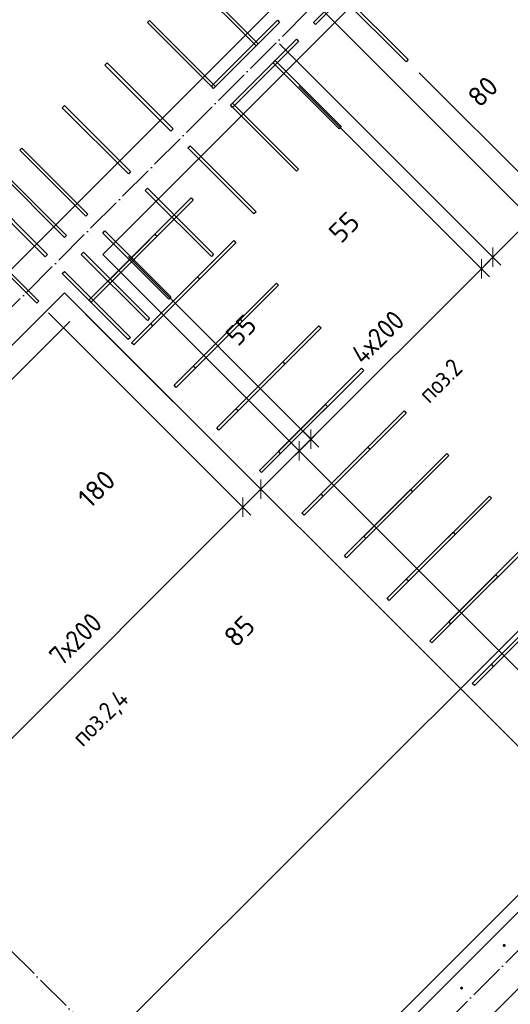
# Model space of a CAD drawing. Header units: millimetres. Extents: x 5077 to 50019, y 6526 to 90933.
# Tile 7 of 60: x 13719 to 15348, y 10437 to 13707. Entities that reach past the tile are written whole.
import ezdxf

# ---------------------------------------------------------------- set-up
doc = ezdxf.new("R2010")
doc.units = ezdxf.units.MM
doc.header["$PDMODE"] = 65
doc.linetypes.add('______11', pattern=[150, 120, -15, 0, -15])
doc.linetypes.add('______5', pattern=[330, 240, -30, 30, -30])
for name, color, linetype, lineweight in [('Standard', 7, 'Continuous', 25), ('Арм.стержн. вертикальными 1', 22, 'Continuous', 35), ('Размерная линия_ общее', 7, 'Continuous', 13)]:
    doc.layers.add(name, color=color, linetype=linetype, lineweight=lineweight)
doc.layers.add('Осевая линия_ общее', color=7, linetype='______5', lineweight=13, true_color=0xa0a0a0)
doc.styles.add('ISOCPEUR', font='ISOCPEUR')
doc.dimstyles.new('DIMSTYLE_12', dxfattribs={"dimtxt": 66, "dimasz": 75, "dimexe": 0, "dimexo": 0, "dimgap": 33, "dimtad": 0, "dimdec": 0, "dimrnd": 5, "dimzin": 12, "dimdsep": 46, "dimtxsty": 'ISOCPEUR', "dimblk1": 'ALL_ML_STRICH', "dimblk2": 'ALL_ML_STRICH', "dimsah": 1, "dimcen": 0, "dimclrd": 7, "dimclre": 256, "dimclrt": 7, "dimadec": 0, "dimazin": 0, "dimtfac": 1, "dimtdec": 0, "dimtix": 1, "dimtmove": 2, "dimatfit": 3, "dimfxl": 0, "dimtvp": 1.2, "dimtzin": 0, "dimlwd": 0, "dimlwe": -3, "dimarcsym": 0})
doc.dimstyles.new('DIMSTYLE_3', dxfattribs={"dimtxt": 66, "dimasz": 75, "dimexe": 0, "dimexo": 0, "dimgap": 33, "dimtad": 2, "dimdec": 0, "dimrnd": 5, "dimzin": 12, "dimdsep": 46, "dimtxsty": 'ISOCPEUR', "dimblk1": 'ALL_ML_STRICH', "dimblk2": 'ALL_ML_STRICH', "dimsah": 1, "dimcen": 0, "dimclrd": 7, "dimclre": 256, "dimclrt": 7, "dimadec": 0, "dimazin": 0, "dimtfac": 1, "dimtdec": 0, "dimtix": 1, "dimtmove": 2, "dimatfit": 3, "dimfxl": 0, "dimtvp": 1.2, "dimtzin": 0, "dimlwd": 0, "dimlwe": -3, "dimarcsym": 0})
doc.dimstyles.new('DIMSTYLE_9', dxfattribs={"dimtxt": 66, "dimasz": 75, "dimexe": 0, "dimexo": 0, "dimgap": 33, "dimtad": 2, "dimdec": 0, "dimrnd": 5, "dimzin": 12, "dimdsep": 46, "dimtxsty": 'ISOCPEUR', "dimblk1": 'ALL_ML_STRICH', "dimblk2": 'ALL_ML_STRICH', "dimsah": 1, "dimcen": 0, "dimclrd": 7, "dimclre": 256, "dimclrt": 7, "dimadec": 0, "dimazin": 0, "dimtfac": 1, "dimtdec": 0, "dimtix": 1, "dimtmove": 2, "dimatfit": 3, "dimfxl": 0, "dimtzin": 0, "dimlwd": 0, "dimlwe": -3, "dimarcsym": 0})

# ---------------------------------------------------------------- blocks, each defined once
blk = doc.blocks.new('СЛОЖНЫЙ_ОБЪЕКТ_0')
at = {"layer": 'Осевая линия_ общее', "color": 253, "linetype": '______11', "lineweight": -3, "true_color": 0xa0a0a0, "transparency": 33554687}
for p, q in [((10345.6, 9405.6), (19955.2, 19015.2)), ((12254.8, 7496.4), (21864.4, 17106)), ((15995.4, 8309.6), (8924.3, 15380.6))]:
    blk.add_line(p, q, dxfattribs=at)
blk = doc.blocks.new('ALL_ML_STRICH')
at = {"color": 0, "linetype": 'ByBlock', "lineweight": -2}
for p, q in [((0, -0.5), (0, 0.5)), ((-1, 0), (0.5, 0)), ((-0.3, -0.3), (0.3, 0.3))]:
    blk.add_line(p, q, dxfattribs=at)
blk = doc.blocks.new('*D72')
at = {"layer": 'DEFPOINTS', "color": 7, "linetype": 'Continuous', "lineweight": 13, "transparency": 33554687}
for p in [(13955.7, 12775.3), (12629.6, 11562.3), (11758.7, 10691.3)]:
    blk.add_point(p, dxfattribs=at)
at = {"layer": 'Размерная линия_ общее', "color": 253, "linetype": 'Continuous', "lineweight": -2, "true_color": 0xa0a0a0, "transparency": 33554687}
for p, q in [((13885, 12704.6), (11815.2, 10634.8)), ((12558.9, 11491.5), (11758.7, 10691.3))]:
    blk.add_line(p, q, dxfattribs=at)
at = {"layer": 'Размерная линия_ общее', "color": 7, "linetype": 'Continuous', "lineweight": -2, "transparency": 33554687}
blk.add_line((11758.7, 10691.3), (11815.2, 10634.8), dxfattribs=at)
at = {"layer": 'Размерная линия_ общее', "color": 7, "linetype": 'Continuous', "lineweight": 13, "transparency": 33554687, "xscale": 75, "yscale": 75, "zscale": 75}
for p, rotation in [((11758.7, 10691.3), 134.9999999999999), ((11815.2, 10634.8), 315)]:
    blk.add_blockref('ALL_ML_STRICH', p, dxfattribs=dict(at, rotation=rotation))
at = {"layer": 'Размерная линия_ общее', "color": 7, "linetype": 'Continuous', "lineweight": 13, "transparency": 33554687, "insert": (11744.4, 10352.5), "char_height": 66, "width": 132, "attachment_point": 5, "rotation": 315, "style": 'ISOCPEUR'}
blk.add_mtext('\\A1;{80}', dxfattribs=at)
blk = doc.blocks.new('*D73')
at = {"layer": 'DEFPOINTS', "color": 7, "linetype": 'Continuous', "lineweight": 13, "transparency": 33554687}
for p in [(13955.7, 12775.3), (15652.8, 11078.2), (11815.2, 10634.8)]:
    blk.add_point(p, dxfattribs=at)
at = {"layer": 'Размерная линия_ общее', "color": 253, "linetype": 'Continuous', "lineweight": -2, "true_color": 0xa0a0a0, "transparency": 33554687}
for p, q in [((13885, 12704.6), (11815.2, 10634.8)), ((15582.1, 11007.5), (13512.3, 8937.7))]:
    blk.add_line(p, q, dxfattribs=at)
at = {"layer": 'Размерная линия_ общее', "color": 7, "linetype": 'Continuous', "lineweight": -2, "transparency": 33554687}
blk.add_line((11815.2, 10634.8), (13512.3, 8937.7), dxfattribs=at)
at = {"layer": 'Размерная линия_ общее', "color": 7, "linetype": 'Continuous', "lineweight": 13, "transparency": 33554687, "xscale": 75, "yscale": 75, "zscale": 75}
for p, rotation in [((11815.2, 10634.8), 134.9999999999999), ((13512.3, 8937.7), 315)]:
    blk.add_blockref('ALL_ML_STRICH', p, dxfattribs=dict(at, rotation=rotation))
at = {"layer": 'Размерная линия_ общее', "color": 7, "linetype": 'Continuous', "lineweight": 13, "transparency": 33554687, "insert": (12586.7, 10027.4), "char_height": 66, "width": 3.3, "attachment_point": 1, "rotation": 315, "line_spacing_factor": 0.60241, "style": 'ISOCPEUR'}
blk.add_mtext('\\W0.91;12х200=2400', dxfattribs=at)
blk = doc.blocks.new('*D74')
at = {"layer": 'DEFPOINTS', "color": 7, "linetype": 'Continuous', "lineweight": 13, "transparency": 33554687}
for p in [(15652.8, 11078.2), (14411.5, 9780.3), (13512.3, 8937.7)]:
    blk.add_point(p, dxfattribs=at)
at = {"layer": 'Размерная линия_ общее', "color": 253, "linetype": 'Continuous', "lineweight": -2, "true_color": 0xa0a0a0, "transparency": 33554687}
for p, q in [((15582.1, 11007.5), (13512.3, 8937.7)), ((14340.8, 9709.6), (13540.6, 8909.4))]:
    blk.add_line(p, q, dxfattribs=at)
at = {"layer": 'Размерная линия_ общее', "color": 7, "linetype": 'Continuous', "lineweight": -2, "transparency": 33554687}
blk.add_line((13512.3, 8937.7), (13540.6, 8909.4), dxfattribs=at)
at = {"layer": 'Размерная линия_ общее', "color": 7, "linetype": 'Continuous', "lineweight": 13, "transparency": 33554687, "xscale": 75, "yscale": 75, "zscale": 75}
for p, rotation in [((13512.3, 8937.7), 134.9999999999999), ((13540.6, 8909.4), 315)]:
    blk.add_blockref('ALL_ML_STRICH', p, dxfattribs=dict(at, rotation=rotation))
at = {"layer": 'Размерная линия_ общее', "color": 7, "linetype": 'Continuous', "lineweight": 13, "transparency": 33554687, "insert": (13699.8, 8867.7), "char_height": 66, "width": 132, "attachment_point": 5, "rotation": 315, "style": 'ISOCPEUR'}
blk.add_mtext('\\A1;{40}', dxfattribs=at)
blk = doc.blocks.new('*D219')
at = {"layer": 'DEFPOINTS', "color": 7, "linetype": 'Continuous', "lineweight": 13, "transparency": 33554687}
for p in [(13743.6, 12803.6), (12753.7, 11813.6), (13469.7, 11097.6)]:
    blk.add_point(p, dxfattribs=at)
at = {"layer": 'Размерная линия_ общее', "color": 253, "linetype": 'Continuous', "lineweight": -2, "true_color": 0xa0a0a0, "transparency": 33554687}
for p, q in [((13814.3, 12732.9), (14459.7, 12087.5)), ((12824.4, 11742.9), (13469.7, 11097.6))]:
    blk.add_line(p, q, dxfattribs=at)
at = {"layer": 'Размерная линия_ общее', "color": 7, "linetype": 'Continuous', "lineweight": -2, "transparency": 33554687}
blk.add_line((13469.7, 11097.6), (14459.7, 12087.5), dxfattribs=at)
at = {"layer": 'Размерная линия_ общее', "color": 7, "linetype": 'Continuous', "lineweight": 13, "transparency": 33554687, "yscale": 75, "zscale": 75}
for p, xscale, rotation in [((14459.7, 12087.5), 75.00000000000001, 44.99999999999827), ((13469.7, 11097.6), 75, 224.9999999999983)]:
    blk.add_blockref('ALL_ML_STRICH', p, dxfattribs=dict(at, xscale=xscale, rotation=rotation))
at = {"layer": 'Размерная линия_ общее', "color": 7, "linetype": 'Continuous', "lineweight": 13, "transparency": 33554687, "insert": (13810.5, 11602.5), "char_height": 66, "width": 3.3, "attachment_point": 1, "rotation": 45, "line_spacing_factor": 0.60241, "style": 'ISOCPEUR'}
blk.add_mtext('\\W0.91;7х200', dxfattribs=at)
blk = doc.blocks.new('*D220')
at = {"layer": 'DEFPOINTS', "color": 7, "linetype": 'Continuous', "lineweight": 13, "transparency": 33554687}
for p in [(13743.6, 12803.6), (13867, 12799.7), (14459.7, 12087.5)]:
    blk.add_point(p, dxfattribs=at)
at = {"layer": 'Размерная линия_ общее', "color": 253, "linetype": 'Continuous', "lineweight": -2, "true_color": 0xa0a0a0, "transparency": 33554687}
for p, q in [((13814.3, 12732.9), (14459.7, 12087.5)), ((13937.7, 12729), (14519.4, 12147.3))]:
    blk.add_line(p, q, dxfattribs=at)
at = {"layer": 'Размерная линия_ общее', "color": 7, "linetype": 'Continuous', "lineweight": -2, "transparency": 33554687}
blk.add_line((14459.7, 12087.5), (14519.4, 12147.3), dxfattribs=at)
at = {"layer": 'Размерная линия_ общее', "color": 7, "linetype": 'Continuous', "lineweight": 13, "transparency": 33554687, "yscale": 75, "zscale": 75}
for p, xscale, rotation in [((14519.4, 12147.3), 75.00000000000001, 44.99999999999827), ((14459.7, 12087.5), 75, 224.9999999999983)]:
    blk.add_blockref('ALL_ML_STRICH', p, dxfattribs=dict(at, xscale=xscale, rotation=rotation))
at = {"layer": 'Размерная линия_ общее', "color": 7, "linetype": 'Continuous', "lineweight": 13, "transparency": 33554687, "insert": (14448, 11675.7), "char_height": 66, "width": 132, "attachment_point": 5, "rotation": 45, "style": 'ISOCPEUR'}
blk.add_mtext('\\A1;{85}', dxfattribs=at)
blk = doc.blocks.new('*D221')
at = {"layer": 'DEFPOINTS', "color": 7, "linetype": 'Continuous', "lineweight": 13, "transparency": 33554687}
for p in [(13994.3, 12927), (13867, 12799.7), (14519.4, 12147.3)]:
    blk.add_point(p, dxfattribs=at)
at = {"layer": 'Размерная линия_ общее', "color": 253, "linetype": 'Continuous', "lineweight": -2, "true_color": 0xa0a0a0, "transparency": 33554687}
for p, q in [((14065, 12856.3), (14646.7, 12274.6)), ((13937.7, 12729), (14519.4, 12147.3))]:
    blk.add_line(p, q, dxfattribs=at)
at = {"layer": 'Размерная линия_ общее', "color": 7, "linetype": 'Continuous', "lineweight": -2, "transparency": 33554687}
blk.add_line((14519.4, 12147.3), (14646.7, 12274.6), dxfattribs=at)
at = {"layer": 'Размерная линия_ общее', "color": 7, "linetype": 'Continuous', "lineweight": 13, "transparency": 33554687, "yscale": 75, "zscale": 75}
for p, xscale, rotation in [((14646.7, 12274.6), 75.00000000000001, 44.99999999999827), ((14519.4, 12147.3), 75, 224.9999999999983)]:
    blk.add_blockref('ALL_ML_STRICH', p, dxfattribs=dict(at, xscale=xscale, rotation=rotation))
at = {"layer": 'Размерная линия_ общее', "color": 7, "linetype": 'Continuous', "lineweight": 13, "transparency": 33554687, "insert": (13974, 12148.2), "char_height": 66, "width": 198, "attachment_point": 5, "rotation": 45, "style": 'ISOCPEUR'}
blk.add_mtext('\\A1;{180}', dxfattribs=at)
blk = doc.blocks.new('*D222')
at = {"layer": 'DEFPOINTS', "color": 7, "linetype": 'Continuous', "lineweight": 13, "transparency": 33554687}
for p in [(14008.8, 12991), (13994.3, 12927), (14646.7, 12274.6)]:
    blk.add_point(p, dxfattribs=at)
at = {"layer": 'Размерная линия_ общее', "color": 253, "linetype": 'Continuous', "lineweight": -2, "true_color": 0xa0a0a0, "transparency": 33554687}
for p, q in [((14079.5, 12920.3), (14685.9, 12313.8)), ((14065, 12856.3), (14646.7, 12274.6))]:
    blk.add_line(p, q, dxfattribs=at)
at = {"layer": 'Размерная линия_ общее', "color": 7, "linetype": 'Continuous', "lineweight": -2, "transparency": 33554687}
blk.add_line((14646.7, 12274.6), (14685.9, 12313.8), dxfattribs=at)
at = {"layer": 'Размерная линия_ общее', "color": 7, "linetype": 'Continuous', "lineweight": 13, "transparency": 33554687, "yscale": 75, "zscale": 75}
for p, xscale, rotation in [((14685.9, 12313.8), 75.00000000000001, 44.99999999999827), ((14646.7, 12274.6), 75, 224.9999999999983)]:
    blk.add_blockref('ALL_ML_STRICH', p, dxfattribs=dict(at, xscale=xscale, rotation=rotation))
at = {"layer": 'Размерная линия_ общее', "color": 7, "linetype": 'Continuous', "lineweight": 13, "transparency": 33554687, "insert": (14453.7, 12675.8), "char_height": 66, "width": 132, "attachment_point": 5, "rotation": 45, "style": 'ISOCPEUR'}
blk.add_mtext('\\A1;{55}', dxfattribs=at)
blk = doc.blocks.new('*D223')
at = {"layer": 'DEFPOINTS', "color": 7, "linetype": 'Continuous', "lineweight": 13, "transparency": 33554687}
for p in [(14574.4, 13556.7), (14008.8, 12991), (14685.9, 12313.8)]:
    blk.add_point(p, dxfattribs=at)
at = {"layer": 'Размерная линия_ общее', "color": 253, "linetype": 'Continuous', "lineweight": -2, "true_color": 0xa0a0a0, "transparency": 33554687}
for p, q in [((14645.2, 13485.9), (15251.6, 12879.5)), ((14079.5, 12920.3), (14685.9, 12313.8))]:
    blk.add_line(p, q, dxfattribs=at)
at = {"layer": 'Размерная линия_ общее', "color": 7, "linetype": 'Continuous', "lineweight": -2, "transparency": 33554687}
blk.add_line((14685.9, 12313.8), (15251.6, 12879.5), dxfattribs=at)
at = {"layer": 'Размерная линия_ общее', "color": 7, "linetype": 'Continuous', "lineweight": 13, "transparency": 33554687, "yscale": 75, "zscale": 75}
for p, xscale, rotation in [((15251.6, 12879.5), 75.00000000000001, 44.99999999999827), ((14685.9, 12313.8), 75, 224.9999999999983)]:
    blk.add_blockref('ALL_ML_STRICH', p, dxfattribs=dict(at, xscale=xscale, rotation=rotation))
at = {"layer": 'Размерная линия_ общее', "color": 7, "linetype": 'Continuous', "lineweight": 13, "transparency": 33554687, "insert": (14812.5, 12604.4), "char_height": 66, "width": 3.3, "attachment_point": 1, "rotation": 45, "line_spacing_factor": 0.60241, "style": 'ISOCPEUR'}
blk.add_mtext('\\W0.91;4х200', dxfattribs=at)
blk = doc.blocks.new('*D224')
at = {"layer": 'DEFPOINTS', "color": 7, "linetype": 'Continuous', "lineweight": 13, "transparency": 33554687}
for p in [(14510.5, 13697.7), (14574.4, 13556.7), (15251.6, 12879.5)]:
    blk.add_point(p, dxfattribs=at)
at = {"layer": 'Размерная линия_ общее', "color": 253, "linetype": 'Continuous', "lineweight": -2, "true_color": 0xa0a0a0, "transparency": 33554687}
for p, q in [((14581.2, 13627), (15290.2, 12918)), ((14645.2, 13485.9), (15251.6, 12879.5))]:
    blk.add_line(p, q, dxfattribs=at)
at = {"layer": 'Размерная линия_ общее', "color": 7, "linetype": 'Continuous', "lineweight": -2, "transparency": 33554687}
blk.add_line((15251.6, 12879.5), (15290.2, 12918), dxfattribs=at)
at = {"layer": 'Размерная линия_ общее', "color": 7, "linetype": 'Continuous', "lineweight": 13, "transparency": 33554687, "yscale": 75, "zscale": 75}
for p, xscale, rotation in [((15251.6, 12879.5), 75, 224.9999999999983), ((15290.2, 12918), 75.00000000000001, 44.99999999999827)]:
    blk.add_blockref('ALL_ML_STRICH', p, dxfattribs=dict(at, xscale=xscale, rotation=rotation))
at = {"layer": 'Размерная линия_ общее', "color": 7, "linetype": 'Continuous', "lineweight": 13, "transparency": 33554687, "insert": (14795.9, 13017.6), "char_height": 66, "width": 132, "attachment_point": 5, "rotation": 45, "style": 'ISOCPEUR'}
blk.add_mtext('\\A1;{55}', dxfattribs=at)
blk = doc.blocks.new('*D225')
at = {"layer": 'DEFPOINTS', "color": 7, "linetype": 'Continuous', "lineweight": 13, "transparency": 33554687}
for p in [(14637.8, 13825), (14510.5, 13697.7), (15290.2, 12918)]:
    blk.add_point(p, dxfattribs=at)
at = {"layer": 'Размерная линия_ общее', "color": 253, "linetype": 'Continuous', "lineweight": -2, "true_color": 0xa0a0a0, "transparency": 33554687}
for p, q in [((14708.5, 13754.3), (15417.4, 13045.3)), ((14581.2, 13627), (15290.2, 12918))]:
    blk.add_line(p, q, dxfattribs=at)
at = {"layer": 'Размерная линия_ общее', "color": 7, "linetype": 'Continuous', "lineweight": -2, "transparency": 33554687}
blk.add_line((15290.2, 12918), (15417.4, 13045.3), dxfattribs=at)
at = {"layer": 'Размерная линия_ общее', "color": 7, "linetype": 'Continuous', "lineweight": 13, "transparency": 33554687, "yscale": 75, "zscale": 75}
for p, xscale, rotation in [((15417.4, 13045.3), 75.00000000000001, 44.99999999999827), ((15290.2, 12918), 75, 224.9999999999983)]:
    blk.add_blockref('ALL_ML_STRICH', p, dxfattribs=dict(at, xscale=xscale, rotation=rotation))
at = {"layer": 'Размерная линия_ общее', "color": 7, "linetype": 'Continuous', "lineweight": 13, "transparency": 33554687, "insert": (15744.2, 12942.2), "char_height": 66, "width": 198, "attachment_point": 5, "rotation": 45, "style": 'ISOCPEUR'}
blk.add_mtext('\\A1;{180}', dxfattribs=at)
blk = doc.blocks.new('*D226')
at = {"layer": 'DEFPOINTS', "color": 7, "linetype": 'Continuous', "lineweight": 13, "transparency": 33554687}
for p in [(14637.8, 13825), (14974.7, 13601.1), (15417.4, 13045.3)]:
    blk.add_point(p, dxfattribs=at)
at = {"layer": 'Размерная линия_ общее', "color": 253, "linetype": 'Continuous', "lineweight": -2, "true_color": 0xa0a0a0, "transparency": 33554687}
for p, q in [((14708.5, 13754.3), (15417.4, 13045.3)), ((15045.5, 13530.4), (15474, 13101.9))]:
    blk.add_line(p, q, dxfattribs=at)
at = {"layer": 'Размерная линия_ общее', "color": 7, "linetype": 'Continuous', "lineweight": -2, "transparency": 33554687}
blk.add_line((15417.4, 13045.3), (15474, 13101.9), dxfattribs=at)
at = {"layer": 'Размерная линия_ общее', "color": 7, "linetype": 'Continuous', "lineweight": 13, "transparency": 33554687, "yscale": 75, "zscale": 75}
for p, xscale, rotation in [((15474, 13101.9), 75.00000000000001, 44.99999999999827), ((15417.4, 13045.3), 75, 224.9999999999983)]:
    blk.add_blockref('ALL_ML_STRICH', p, dxfattribs=dict(at, xscale=xscale, rotation=rotation))
at = {"layer": 'Размерная линия_ общее', "color": 7, "linetype": 'Continuous', "lineweight": 13, "transparency": 33554687, "insert": (15256.6, 13468.3), "char_height": 66, "width": 132, "attachment_point": 5, "rotation": 45, "style": 'ISOCPEUR'}
blk.add_mtext('\\A1;{80}', dxfattribs=at)
blk = doc.blocks.new('*D227')
at = {"layer": 'DEFPOINTS', "color": 7, "linetype": 'Continuous', "lineweight": 13, "transparency": 33554687}
for p in [(15959.1, 14596.7), (14974.7, 13601.1), (15474, 13101.9)]:
    blk.add_point(p, dxfattribs=at)
at = {"layer": 'Размерная линия_ общее', "color": 253, "linetype": 'Continuous', "lineweight": -2, "true_color": 0xa0a0a0, "transparency": 33554687}
for p, q in [((16029.8, 14525.9), (16463.9, 14091.8)), ((15045.5, 13530.4), (15474, 13101.9))]:
    blk.add_line(p, q, dxfattribs=at)
at = {"layer": 'Размерная линия_ общее', "color": 7, "linetype": 'Continuous', "lineweight": -2, "transparency": 33554687}
blk.add_line((15474, 13101.9), (16463.9, 14091.8), dxfattribs=at)
at = {"layer": 'Размерная линия_ общее', "color": 7, "linetype": 'Continuous', "lineweight": 13, "transparency": 33554687, "yscale": 75, "zscale": 75}
for p, xscale, rotation in [((16463.9, 14091.8), 75.00000000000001, 44.99999999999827), ((15474, 13101.9), 75, 224.9999999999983)]:
    blk.add_blockref('ALL_ML_STRICH', p, dxfattribs=dict(at, xscale=xscale, rotation=rotation))
at = {"layer": 'Размерная линия_ общее', "color": 7, "linetype": 'Continuous', "lineweight": 13, "transparency": 33554687, "insert": (15814.8, 13606.8), "char_height": 66, "width": 3.3, "attachment_point": 1, "rotation": 45, "line_spacing_factor": 0.60241, "style": 'ISOCPEUR'}
blk.add_mtext('\\W0.91;7х200', dxfattribs=at)
blk = doc.blocks.new('*D241')
at = {"layer": 'DEFPOINTS', "color": 7, "linetype": 'Continuous', "lineweight": 13, "transparency": 33554687}
for p in [(15673.7, 10851.6), (14966.6, 10144.5), (15504.6, 9606.4)]:
    blk.add_point(p, dxfattribs=at)
at = {"layer": 'Размерная линия_ общее', "color": 253, "linetype": 'Continuous', "lineweight": -2, "true_color": 0xa0a0a0, "transparency": 33554687}
for p, q in [((15744.4, 10780.9), (16211.8, 10313.5)), ((15037.3, 10073.8), (15504.6, 9606.4))]:
    blk.add_line(p, q, dxfattribs=at)
at = {"layer": 'Размерная линия_ общее', "color": 7, "linetype": 'Continuous', "lineweight": -2, "transparency": 33554687}
blk.add_line((15504.6, 9606.4), (16211.8, 10313.5), dxfattribs=at)
at = {"layer": 'Размерная линия_ общее', "color": 7, "linetype": 'Continuous', "lineweight": 13, "transparency": 33554687, "xscale": 75, "yscale": 75, "zscale": 75}
for p, rotation in [((16211.8, 10313.5), 44.99999999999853), ((15504.6, 9606.4), 224.9999999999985)]:
    blk.add_blockref('ALL_ML_STRICH', p, dxfattribs=dict(at, rotation=rotation))
at = {"layer": 'Размерная линия_ общее', "color": 7, "linetype": 'Continuous', "lineweight": 13, "transparency": 33554687, "insert": (15703.1, 9968.9), "char_height": 66, "width": 3.3, "attachment_point": 1, "rotation": 45, "line_spacing_factor": 0.60241, "style": 'ISOCPEUR'}
blk.add_mtext('\\W0.87;5Х200', dxfattribs=at)

msp = doc.modelspace()

# ---------------------------------------------------------------- hatches: boundary and pattern name
at = {"layer": 'Арм.стержн. вертикальными 1', "linetype": 'Continuous', "lineweight": 50, "transparency": 33554687}
for points in [[(15332.5, 10632), (15332.2, 10634), (15331.1, 10635.6), (15329.4, 10636.7), (15327.5, 10637), (15325.6, 10636.7), (15324, 10635.6), (15322.9, 10634), (15322.5, 10632), (15322.9, 10630.1), (15324, 10628.5), (15325.6, 10627.4), (15327.5, 10627), (15329.4, 10627.4), (15331.1, 10628.5), (15332.2, 10630.1)], [(15191.1, 10490.6), (15190.7, 10492.5), (15189.6, 10494.2), (15188, 10495.2), (15186.1, 10495.6), (15184.2, 10495.2), (15182.6, 10494.2), (15181.5, 10492.5), (15181.1, 10490.6), (15181.5, 10488.7), (15182.6, 10487.1), (15184.2, 10486), (15186.1, 10485.6), (15188, 10486), (15189.6, 10487.1), (15190.7, 10488.7)]]:
    msp.add_hatch(color=4, dxfattribs=at).paths.add_polyline_path(points)

# ---------------------------------------------------------------- linework, layer by layer
at = {"color": 7, "linetype": 'Continuous', "lineweight": 35, "transparency": 33554687}
for p, q in [((12629.6, 11816.8), (18682.4, 17869.6)), ((18809.7, 17742.4), (13994.3, 12927)), ((13867, 12799.7), (12629.6, 11562.2))]:
    msp.add_line(p, q, dxfattribs=at)
at = {"layer": 'Standard', "color": 52, "linetype": 'Continuous', "lineweight": -3, "transparency": 33554687}
msp.add_line((20456.9, 16760), (13753.6, 10056.6), dxfattribs=at)
msp.add_line((20456.9, 16760), (13753.6, 10056.6), dxfattribs=at)
at = {"layer": 'Standard', "color": 7, "linetype": 'Continuous', "lineweight": 35, "transparency": 33554687}
for p, q in [((20718.9, 15833.2), (14538.8, 9653.1)), ((13994.3, 12927), (15776.2, 11145.1)), ((15648.9, 11017.8), (13867, 12799.7)), ((14411.5, 9780.3), (15648.9, 11017.8))]:
    msp.add_line(p, q, dxfattribs=at)
at = {"layer": 'Арм.стержн. вертикальными 1', "color": 4, "linetype": 'Continuous', "lineweight": 25, "transparency": 33554687}
for points in [[(14693.7, 13697.7), (14912.9, 13917), (14920, 13909.9), (14700.8, 13690.7), (14693.7, 13697.7)], [(14503.7, 13619.6), (14284.5, 13838.8), (14291.6, 13845.9), (14510.8, 13626.7), (14503.7, 13619.6)], [(14789.5, 13793.5), (15008.7, 13574.3), (15001.6, 13567.2), (14782.4, 13786.4), (14789.5, 13793.5)], [(14362.3, 13478.2), (14143.1, 13697.4), (14150.1, 13704.5), (14369.3, 13485.3), (14362.3, 13478.2)], [(14581.5, 13698), (14362.3, 13478.8), (14355.2, 13485.9), (14574.4, 13705.1), (14581.5, 13698)], [(14644.8, 13634.7), (14425.6, 13415.5), (14418.5, 13422.6), (14637.7, 13641.8), (14644.8, 13634.7)], [(14220.9, 13336.8), (14001.6, 13556), (14008.7, 13563.1), (14227.9, 13343.9), (14220.9, 13336.8)], [(14567.1, 13571.1), (14786.3, 13351.9), (14779.2, 13344.8), (14560, 13564), (14567.1, 13571.1)], [(14079.4, 13195.4), (13860.2, 13414.6), (13867.3, 13421.6), (14086.5, 13202.4), (14079.4, 13195.4)], [(14425.7, 13429.7), (14644.9, 13210.4), (14637.8, 13203.4), (14418.6, 13422.6), (14425.7, 13429.7)], [(13938, 13053.9), (13718.8, 13273.2), (13725.9, 13280.2), (13945.1, 13061), (13938, 13053.9)], [(14284.3, 13288.2), (14503.5, 13069), (14496.4, 13062), (14277.2, 13281.2), (14284.3, 13288.2)], [(13867, 12982.9), (13647.8, 13202.1), (13654.8, 13209.2), (13874, 12990), (13867, 12982.9)], [(14142.8, 13146.8), (14362, 12927.6), (14355, 12920.5), (14135.8, 13139.7), (14142.8, 13146.8)], [(13803.7, 12919.6), (13584.5, 13138.8), (13591.5, 13145.9), (13810.7, 12926.7), (13803.7, 12919.6)], [(14012.3, 12838.9), (14288.1, 13114.7), (14295.2, 13107.6), (14019.4, 12831.9), (14012.3, 12838.9)], [(13775.1, 12765), (13555.9, 12984.3), (13562.9, 12991.3), (13782.1, 12772.1), (13775.1, 12765)], [(13948.7, 12775.3), (14167.9, 12994.5), (14175, 12987.4), (13955.8, 12768.2), (13948.7, 12775.3)], [(14001.4, 13005.4), (14220.6, 12786.2), (14213.5, 12779.1), (13994.3, 12998.3), (14001.4, 13005.4)], [(14153.8, 12697.5), (14429.5, 12973.3), (14436.6, 12966.2), (14160.8, 12690.5), (14153.8, 12697.5)], [(13930.4, 12934.3), (14149.6, 12715.1), (14142.5, 12708.1), (13923.3, 12927.3), (13930.4, 12934.3)], [(13867.1, 12871), (14086.3, 12651.8), (14079.2, 12644.8), (13860, 12864), (13867.1, 12871)], [(14090.1, 12633.9), (14309.3, 12853.1), (14316.4, 12846), (14097.2, 12626.8), (14090.1, 12633.9)], [(14295.2, 12556.1), (14570.9, 12831.9), (14578, 12824.8), (14302.2, 12549), (14295.2, 12556.1)], [(14231.5, 12492.5), (14450.7, 12711.7), (14457.8, 12704.6), (14238.6, 12485.4), (14231.5, 12492.5)], [(14436.6, 12414.7), (14712.4, 12690.5), (14719.4, 12683.4), (14443.7, 12407.6), (14436.6, 12414.7)], [(14373, 12351), (14592.2, 12570.2), (14599.2, 12563.2), (14380, 12344), (14373, 12351)], [(14578, 12273.3), (14853.8, 12549), (14860.9, 12542), (14585.1, 12266.2), (14578, 12273.3)], [(14514.4, 12209.6), (14733.6, 12428.8), (14740.7, 12421.8), (14521.5, 12202.5), (14514.4, 12209.6)], [(14719.4, 12131.8), (14995.2, 12407.6), (15002.3, 12400.5), (14726.5, 12124.8), (14719.4, 12131.8)], [(14655.8, 12068.2), (14875, 12287.4), (14882.1, 12280.3), (14662.9, 12061.1), (14655.8, 12068.2)], [(14860.9, 11990.4), (15136.6, 12266.2), (15143.7, 12259.1), (14867.9, 11983.3), (14860.9, 11990.4)], [(14797.2, 11926.8), (15016.4, 12146), (15023.5, 12138.9), (14804.3, 11919.7), (14797.2, 11926.8)], [(15002.3, 11849), (15278.1, 12124.8), (15285.1, 12117.7), (15009.4, 11841.9), (15002.3, 11849)], [(14938.6, 11785.4), (15157.8, 12004.6), (15164.9, 11997.5), (14945.7, 11778.3), (14938.6, 11785.4)], [(15143.7, 11707.6), (15419.5, 11983.3), (15426.5, 11976.3), (15150.8, 11700.5), (15143.7, 11707.6)], [(15080.1, 11643.9), (15299.3, 11863.1), (15306.3, 11856.1), (15087.1, 11636.9), (15080.1, 11643.9)], [(15285.1, 11566.2), (15560.9, 11841.9), (15568, 11834.9), (15292.2, 11559.1), (15285.1, 11566.2)], [(15221.5, 11502.5), (15440.7, 11721.7), (15447.8, 11714.6), (15228.6, 11495.4), (15221.5, 11502.5)]]:
    msp.add_lwpolyline(points, dxfattribs=at)

# ---------------------------------------------------------------- block references
at = {"layer": 'Осевая линия_ общее', "color": 253, "linetype": '______11', "lineweight": -3, "true_color": 0xa0a0a0, "transparency": 33554687}
msp.add_blockref('СЛОЖНЫЙ_ОБЪЕКТ_0', (0, 0), dxfattribs=at)

# ---------------------------------------------------------------- texts
at = {"layer": 'Standard', "color": 7, "linetype": 'Continuous', "lineweight": 25, "transparency": 33554687, "char_height": 60, "attachment_point": 5, "rotation": 45, "style": 'ISOCPEUR'}
for s, insert, width in [('\\A1;{\\fISOCPEUR|i0|b0;\\H60.000000;\\W0.909091;\\C7;поз.2}\\P', (15114.9, 12507.7), 191.958), ('\\A1;{\\fISOCPEUR|i0|b0;\\H60.000000;\\W0.909091;\\C7;поз.2,4}\\P', (13990.6, 11383.4), 255.124)]:
    msp.add_mtext(s, dxfattribs=dict(at, insert=insert, width=width))

# ---------------------------------------------------------------- dimensions: what is measured, and where the dimension line sits
at = {"layer": 'Размерная линия_ общее', "color": 7, "linetype": 'Continuous', "lineweight": 13, "transparency": 33554687}
for base, p1, p2, angle, text, picture, middle in [((16463.9, 14091.8), (15045.5, 13530.4), (16029.8, 14525.9), 45, '\\W0.91;7х200', '*D227', (15945.6, 13620.2)), ((15251.6, 12879.5), (14079.5, 12920.3), (14645.2, 13485.9), 45, '\\W0.91;4х200', '*D223', (14945.4, 12620)), ((14459.7, 12087.5), (12824.4, 11742.9), (13814.3, 12732.9), 45, '\\W0.91;7х200', '*D219', (13941.3, 11615.9)), ((13512.3, 8937.7), (13885, 12704.6), (15582.1, 11007.5), 315, '\\W0.91;12х200=2400', '*D73', (12687.1, 9809.6)), ((16211.8, 10313.5), (15037.3, 10073.8), (15744.4, 10780.9), 45, '\\W0.87;5Х200', '*D241', (15834.9, 9983.3))]:
    dim = msp.add_linear_dim(base=base, p1=p1, p2=p2, angle=angle, text=text, dimstyle='DIMSTYLE_9', override={"dimpost": '<>', "dimclrd": 7, "dimclre": 253, "dimclrt": 7, "dimlwd": 0, "dimlwe": 65533}, dxfattribs=at)
    dim.commit()
    dim.dimension.update_dxf_attribs({"geometry": picture, "text_midpoint": middle, "dimtype": 160})
for base, p1, p2, angle, dimstyle, picture, middle in [((15417.4, 13045.3), (14581.2, 13627), (14708.5, 13754.3), 45, 'DIMSTYLE_12', '*D225', (15744.2, 12942.2)), ((15474, 13101.9), (14708.5, 13754.3), (15045.5, 13530.4), 45, 'DIMSTYLE_3', '*D226', (15256.6, 13468.3)), ((15290.2, 12918), (14645.2, 13485.9), (14581.2, 13627), 45, 'DIMSTYLE_3', '*D224', (14795.9, 13017.6)), ((14685.926, 12313.8063), (14064.9962, 12856.252), (14079.4753, 12920.257), 45, 'DIMSTYLE_3', '*D222', (14453.7404, 12675.7817)), ((14646.7, 12274.6), (13937.7, 12729), (14065, 12856.3), 45, 'DIMSTYLE_3', '*D221', (13974, 12148.2)), ((14519.4047, 12147.285), (13814.3245, 12732.8595), (13937.717, 12728.9728), 45, 'DIMSTYLE_12', '*D220', (14448.0069, 11675.7473)), ((11815.2, 10634.8), (12558.9, 11491.5), (13885, 12704.6), 315, 'DIMSTYLE_12', '*D72', (11744.4, 10352.5)), ((13540.6, 8909.4), (15582.1, 11007.5), (14340.8, 9709.6), 315, 'DIMSTYLE_3', '*D74', (13699.8, 8867.7))]:
    dim = msp.add_linear_dim(base=base, p1=p1, p2=p2, angle=angle, dimstyle=dimstyle, override={"dimpost": '<>', "dimclrd": 7, "dimclre": 253, "dimclrt": 7, "dimlwd": 0, "dimlwe": 65533}, dxfattribs=at)
    dim.commit()
    dim.dimension.update_dxf_attribs({"geometry": picture, "text_midpoint": middle, "dimtype": 160})

doc.saveas('drawing.dxf')
